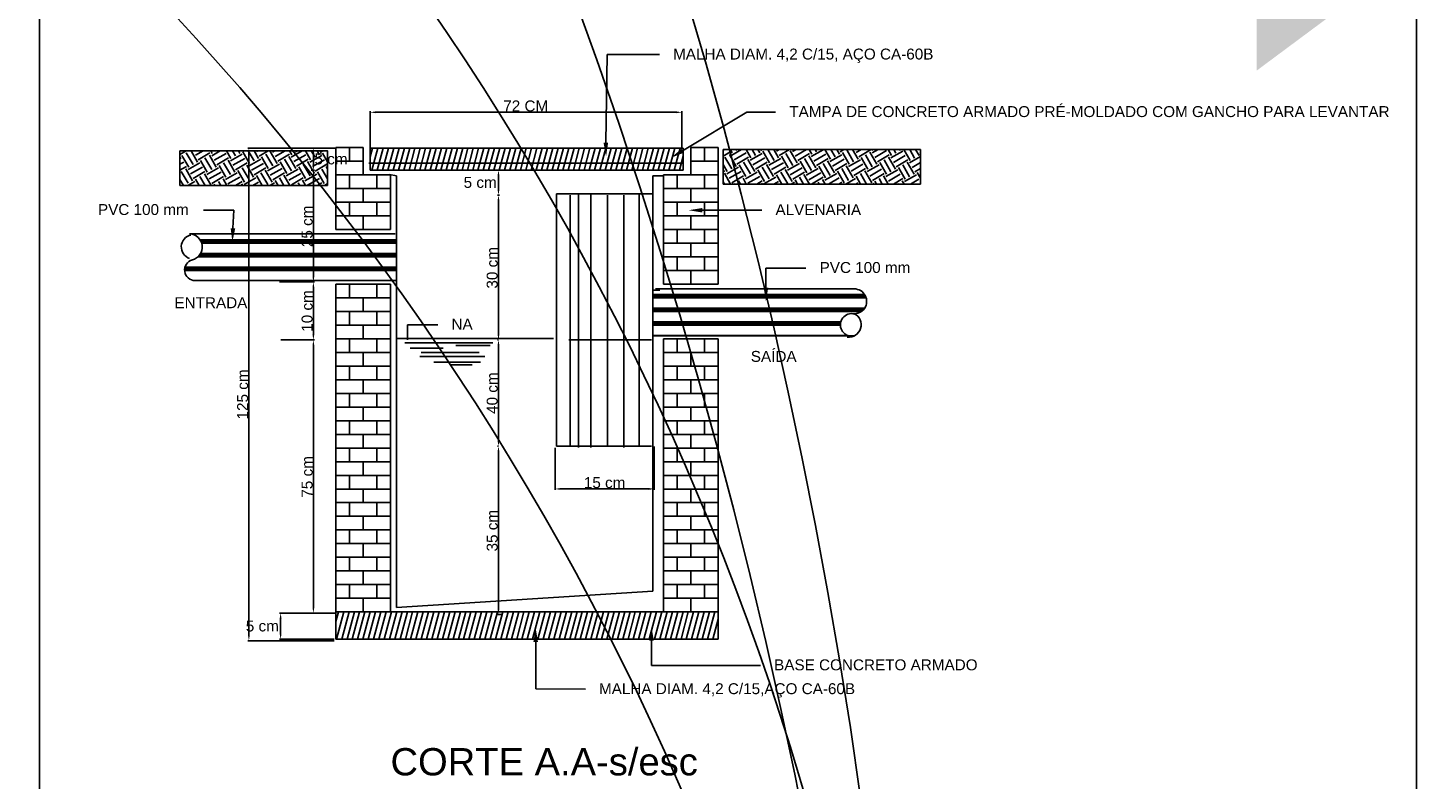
# Model space of a CAD drawing. Header units: millimetres. Extents: x -27714 to -5776, y 5810 to 9208.
# Tile 210 of 256: x -25507 to -25199, y 7250 to 7416. Entities that reach past the tile are written whole.
import ezdxf
from ezdxf.enums import TextEntityAlignment as Align

# ---------------------------------------------------------------- set-up
doc = ezdxf.new("R2010")
doc.units = ezdxf.units.MM
for name, color, linetype in [('P-CONTORNO', 4, 'Continuous'), ('P-COTAS', 2, 'Continuous'), ('P-HATCH', 8, 'Continuous'), ('P-TEXTOS', 7, 'Continuous'), ('P-TITULO', 5, 'Continuous'), ('TEXTO', 7, 'Continuous'), ('TEXTO @ 100', 7, 'Continuous'), ('TEXTO @ 200', 7, 'Continuous')]:
    doc.layers.add(name, color=color, linetype=linetype)
doc.styles.add('5', font='arial.ttf', dxfattribs={"height": 5})
doc.styles.add('Arial', font='arial.ttf')

# ---------------------------------------------------------------- blocks, each defined once
blk = doc.blocks.new('SIMBOLO NOMENCLATURA')
at = {"linetype": 'Continuous'}
blk.add_circle((-30, 0), 30, dxfattribs=at)
blk = doc.blocks.new('*U147')
at = {"layer": 'TEXTO @ 100', "linetype": 'Continuous', "xscale": 20, "yscale": 20, "zscale": 20}
blk.add_blockref('SIMBOLO NOMENCLATURA', (-25314.23, 7009.92), dxfattribs=at)
at = {"layer": 'TEXTO @ 200', "linetype": 'Continuous', "xscale": 40, "yscale": 40, "zscale": 40}
blk.add_blockref('SIMBOLO NOMENCLATURA', (-25314.23, 7009.92), dxfattribs=at)
blk = doc.blocks.new('*U151')
at = {"layer": 'TEXTO @ 100', "linetype": 'Continuous', "xscale": 20, "yscale": 20, "zscale": 20}
blk.add_blockref('SIMBOLO NOMENCLATURA', (-25312.56, 7079.25), dxfattribs=at)
at = {"layer": 'TEXTO @ 200', "linetype": 'Continuous', "xscale": 40, "yscale": 40, "zscale": 40}
blk.add_blockref('SIMBOLO NOMENCLATURA', (-25312.56, 7079.25), dxfattribs=at)
blk = doc.blocks.new('*U155')
at = {"layer": 'TEXTO @ 200', "linetype": 'Continuous', "xscale": 40, "yscale": 40, "zscale": 40}
blk.add_blockref('SIMBOLO NOMENCLATURA', (-23654.53, 7584.98), dxfattribs=at)
blk = doc.blocks.new('*U159')
at = {"layer": 'TEXTO @ 200', "linetype": 'Continuous', "xscale": 40, "yscale": 40, "zscale": 40}
blk.add_blockref('SIMBOLO NOMENCLATURA', (-23783.07, 7189.49), dxfattribs=at)
blk = doc.blocks.new('*U162')
at = {"layer": 'TEXTO @ 200', "style": '5'}
blk.add_text('1', height=1000, dxfattribs=at).set_placement((-24983.07, 7189.49), align=Align.MIDDLE_CENTER)

msp = doc.modelspace()

# ---------------------------------------------------------------- hatches: boundary and pattern name
at = {"linetype": 'Continuous'}
for points in [[(-25430.6477, 7397.3601), (-25430.6477, 7396.9593), (-25431.8477, 7397.1597)], [(-25364.5973, 7397.3601), (-25364.5973, 7396.9593), (-25363.3973, 7397.1597)], [(-25458.7181, 7388.0865), (-25458.3185, 7388.0865), (-25458.5177, 7389.2865)], [(-25444.5509, 7388.0865), (-25444.1513, 7388.0865), (-25444.3505, 7389.2865)], [(-25444.5509, 7385.6373), (-25444.1513, 7385.6373), (-25444.3505, 7384.4373)], [(-25444.5509, 7383.2373), (-25444.1513, 7383.2373), (-25444.3505, 7384.4373)], [(-25403.8901, 7383.2373), (-25403.4893, 7383.2373), (-25403.6897, 7384.4373)], [(-25403.8901, 7380.1809), (-25403.4893, 7380.1809), (-25403.6897, 7378.9809)], [(-25403.8901, 7377.7809), (-25403.4893, 7377.7809), (-25403.6897, 7378.9809)], [(-25444.5509, 7361.0865), (-25444.1513, 7361.0865), (-25444.3505, 7359.8865)], [(-25444.5509, 7358.6865), (-25444.1513, 7358.6865), (-25444.3505, 7359.8865)], [(-25444.5509, 7348.3557), (-25444.1513, 7348.3557), (-25444.3505, 7347.1557)], [(-25403.8901, 7348.3557), (-25403.4893, 7348.3557), (-25403.6897, 7347.1557)], [(-25444.5509, 7345.9557), (-25444.1513, 7345.9557), (-25444.3505, 7347.1557)], [(-25403.8901, 7345.9557), (-25403.4893, 7345.9557), (-25403.6897, 7347.1557)], [(-25403.8901, 7325.0181), (-25403.4893, 7325.0181), (-25403.6897, 7323.8181)], [(-25403.8901, 7322.6181), (-25403.4893, 7322.6181), (-25403.6897, 7323.8181)], [(-25390.0697, 7314.6213), (-25390.0697, 7314.2217), (-25391.2697, 7314.4221)], [(-25370.6597, 7314.6213), (-25370.6597, 7314.2217), (-25369.4597, 7314.4221)], [(-25451.7509, 7285.9425), (-25451.3513, 7285.9425), (-25451.5505, 7287.1425)], [(-25444.5509, 7288.3425), (-25444.1513, 7288.3425), (-25444.3505, 7287.1425)], [(-25403.8901, 7288.0401), (-25403.4893, 7288.0401), (-25403.6897, 7286.8401)], [(-25458.7181, 7282.2813), (-25458.3185, 7282.2813), (-25458.5177, 7281.0813)], [(-25451.7509, 7282.5837), (-25451.3513, 7282.5837), (-25451.5505, 7281.3837)]]:
    msp.add_hatch(color=256, dxfattribs=at).paths.add_polyline_path(points)
at = {"layer": 'P-TEXTOS', "linetype": 'Continuous'}
for points in [[(-25379.5961, 7390.4673), (-25380.5957, 7390.4541), (-25380.0557, 7387.4601)], [(-25362.9905, 7388.2737), (-25363.5053, 7389.1305), (-25365.8201, 7387.1577)], [(-25358.8877, 7375.1469), (-25358.8877, 7376.1465), (-25361.8877, 7375.6473)], [(-25461.5237, 7371.6513), (-25462.5221, 7371.6945), (-25462.1525, 7368.6753)], [(-25344.4241, 7358.6433), (-25345.4237, 7358.6433), (-25344.9233, 7355.6433)], [(-25396.0109, 7280.8089), (-25395.0113, 7280.8089), (-25395.5105, 7283.8089)], [(-25370.5661, 7281.1125), (-25369.5665, 7281.1125), (-25370.0657, 7284.1125)]]:
    msp.add_hatch(color=256, dxfattribs=at).paths.add_polyline_path(points)

# ---------------------------------------------------------------- linework, layer by layer
at = {"linetype": 'Continuous'}
for p, q in [((-25431.8477, 7389.3537), (-25431.8477, 7397.3757)), ((-25430.6477, 7397.1597), (-25364.5973, 7397.1597)), ((-25363.3973, 7389.0513), (-25363.3973, 7397.3757)), ((-25439.5097, 7389.2865), (-25458.7337, 7389.2865)), ((-25458.5177, 7282.2813), (-25458.5177, 7388.0865)), ((-25444.5089, 7389.2865), (-25444.1345, 7389.2865)), ((-25444.3505, 7385.6373), (-25444.3505, 7388.0865)), ((-25444.8113, 7384.4373), (-25444.1345, 7384.4373)), ((-25444.8113, 7384.4373), (-25444.1345, 7384.4373)), ((-25444.3505, 7361.0865), (-25444.3505, 7383.2373)), ((-25403.7653, 7384.4373), (-25403.9057, 7384.4373)), ((-25403.6897, 7380.1809), (-25403.6897, 7383.2373)), ((-25403.4617, 7378.9809), (-25403.9057, 7378.9809)), ((-25403.4617, 7378.9809), (-25403.9057, 7378.9809)), ((-25403.6897, 7348.3557), (-25403.6897, 7377.7809)), ((-25451.7785, 7359.8865), (-25444.1345, 7359.8865)), ((-25451.7785, 7359.8865), (-25444.1345, 7359.8865)), ((-25444.3505, 7348.3557), (-25444.3505, 7358.6865)), ((-25451.4761, 7347.1557), (-25444.1345, 7347.1557)), ((-25451.4761, 7347.1557), (-25444.1345, 7347.1557)), ((-25444.3505, 7288.3425), (-25444.3505, 7345.9557)), ((-25403.7653, 7347.1557), (-25403.9057, 7347.1557)), ((-25403.7653, 7347.1557), (-25403.9057, 7347.1557)), ((-25403.6897, 7325.0181), (-25403.6897, 7345.9557)), ((-25403.7653, 7323.8181), (-25403.9057, 7323.8181)), ((-25403.7653, 7323.8181), (-25403.9057, 7323.8181)), ((-25391.2697, 7323.4401), (-25391.2697, 7314.2061)), ((-25369.4597, 7323.7425), (-25369.4597, 7314.2061)), ((-25403.6897, 7288.0401), (-25403.6897, 7322.6181)), ((-25390.0697, 7314.4221), (-25370.6597, 7314.4221)), ((-25439.5097, 7287.1425), (-25451.7665, 7287.1425)), ((-25439.5097, 7287.1425), (-25444.5665, 7287.1425)), ((-25402.8557, 7286.8401), (-25403.9057, 7286.8401)), ((-25451.5505, 7282.5837), (-25451.5505, 7285.9425)), ((-25439.8121, 7281.0813), (-25458.7337, 7281.0813)), ((-25439.8121, 7281.3837), (-25451.7665, 7281.3837))]:
    msp.add_line(p, q, dxfattribs=at)
at = {"layer": 'P-CONTORNO'}
for p, q in [((-25473.6641, 7388.6805), (-25441.2521, 7388.6805)), ((-25473.6641, 7381.1025), (-25473.6641, 7388.6805)), ((-25441.2521, 7388.6805), (-25441.2521, 7381.1025)), ((-25439.4137, 7389.4065), (-25439.4137, 7371.4065)), ((-25433.4137, 7389.4065), (-25439.4137, 7389.4065)), ((-25433.4137, 7383.4065), (-25433.4137, 7389.4065)), ((-25431.8609, 7389.2865), (-25431.8609, 7384.4373)), ((-25363.0985, 7389.2865), (-25431.8609, 7389.2865)), ((-25363.0985, 7384.4373), (-25363.0985, 7389.2865)), ((-25355.4137, 7389.4065), (-25361.4137, 7389.4065)), ((-25361.4137, 7389.4065), (-25361.4137, 7383.4065)), ((-25355.4137, 7359.4065), (-25355.4137, 7389.4065)), ((-25354.3145, 7388.9829), (-25310.9969, 7388.9829)), ((-25354.3145, 7381.4061), (-25354.3145, 7388.9829)), ((-25310.9969, 7388.9829), (-25310.9969, 7381.4061)), ((-25432.1645, 7385.9529), (-25363.0985, 7385.9529)), ((-25427.4137, 7383.4065), (-25433.4137, 7383.4065)), ((-25431.8609, 7384.4373), (-25363.0985, 7384.4373)), ((-25427.4137, 7371.4065), (-25427.4137, 7383.4065)), ((-25426.1057, 7383.2241), (-25426.1057, 7288.3557)), ((-25369.7633, 7291.9929), (-25369.7633, 7383.2241)), ((-25369.7633, 7383.2241), (-25367.6429, 7383.2241)), ((-25361.4137, 7383.4065), (-25367.4137, 7383.4065)), ((-25367.4137, 7383.4065), (-25367.4137, 7359.4065)), ((-25441.2521, 7381.1025), (-25473.6641, 7381.1025)), ((-25369.7633, 7379.2845), (-25390.9673, 7379.2845)), ((-25390.9673, 7379.2845), (-25390.9673, 7323.8181)), ((-25387.9385, 7323.8181), (-25387.9385, 7378.9809)), ((-25386.1205, 7379.2845), (-25386.1205, 7323.5145)), ((-25383.3941, 7379.2845), (-25383.3941, 7323.5145)), ((-25379.7593, 7378.9809), (-25379.7593, 7323.8181)), ((-25376.1245, 7378.9809), (-25376.1245, 7323.5145)), ((-25372.7921, 7379.2845), (-25372.7921, 7323.8181)), ((-25310.9969, 7381.4061), (-25354.3145, 7381.4061)), ((-25471.5437, 7370.4945), (-25426.4081, 7370.4945)), ((-25439.4137, 7371.4065), (-25427.4137, 7371.4065)), ((-25426.1057, 7370.4945), (-25426.1057, 7360.1889)), ((-25426.1057, 7360.1889), (-25470.3317, 7360.1889)), ((-25439.4137, 7359.4065), (-25439.4137, 7287.4065)), ((-25427.4137, 7359.4065), (-25439.4137, 7359.4065)), ((-25427.4137, 7287.4065), (-25427.4137, 7359.4065)), ((-25369.7633, 7348.0653), (-25369.7633, 7358.0673)), ((-25369.7633, 7358.0673), (-25368.2489, 7358.0673)), ((-25369.1573, 7358.3709), (-25325.5373, 7358.3709)), ((-25367.4137, 7359.4065), (-25355.4137, 7359.4065)), ((-25325.5373, 7348.0653), (-25369.7633, 7348.0653)), ((-25426.1057, 7347.4593), (-25391.5733, 7347.4593)), ((-25424.2877, 7346.5497), (-25404.9017, 7346.5497)), ((-25423.0769, 7345.3377), (-25415.8061, 7345.3377)), ((-25413.0809, 7345.9437), (-25405.5077, 7345.9437)), ((-25388.2409, 7347.1557), (-25370.0657, 7347.1557)), ((-25355.4137, 7347.4065), (-25367.4137, 7347.4065)), ((-25367.4137, 7347.4065), (-25367.4137, 7287.4065)), ((-25355.4137, 7287.4065), (-25355.4137, 7347.4065)), ((-25420.9565, 7343.5185), (-25406.7185, 7343.5185)), ((-25420.6529, 7344.4281), (-25407.9305, 7344.4281)), ((-25417.9265, 7342.3065), (-25407.6281, 7342.3065)), ((-25414.2917, 7341.7005), (-25409.4449, 7341.7005)), ((-25390.9673, 7323.8181), (-25370.0657, 7323.8181)), ((-25370.0657, 7323.8181), (-25387.9385, 7323.8181)), ((-25426.1057, 7288.3557), (-25369.7633, 7291.9929)), ((-25439.4137, 7287.4065), (-25427.4137, 7287.4065)), ((-25355.4137, 7287.4065), (-25439.4137, 7287.4065)), ((-25439.4137, 7287.4065), (-25439.4137, 7281.4065)), ((-25367.4137, 7287.4065), (-25355.4137, 7287.4065)), ((-25355.4137, 7281.4065), (-25355.4137, 7287.4065)), ((-25439.4137, 7281.4065), (-25355.4137, 7281.4065))]:
    msp.add_line(p, q, dxfattribs=at)
msp.add_lwpolyline([(-25310.4077, 7532.8233), (-25201.9793, 7532.8233), (-25201.9793, 7171.3965), (-25504.5485, 7171.3965), (-25504.5485, 7532.8233), (-25398.7649, 7532.8233)], dxfattribs=at)
for centre, radius, start, end in [((-25470.6941, 7367.5737), 2.6738, 101.792, 251.479), ((-25471.7057, 7367.5665), 2.9328, 285.18, 86.8306), ((-25470.3317, 7362.5025), 2.3136, 105.18, 270), ((-25325.5373, 7355.6349), 2.7363, 263.644, 90), ((-25326.1133, 7350.4641), 2.4664, 83.6441, 283.504), ((-25326.7493, 7350.4725), 2.7269, 263.633, 63.6058)]:
    msp.add_arc(centre, radius, start, end, dxfattribs=at)
at = {"layer": 'P-HATCH', "color": 8}
for p, q in [((-25473.6641, 7387.8981), (-25472.3093, 7388.6805)), ((-25470.7769, 7385.6673), (-25472.2769, 7388.2653)), ((-25469.8025, 7386.2301), (-25471.2173, 7388.6805)), ((-25470.2285, 7387.7169), (-25468.5593, 7388.6805)), ((-25469.6657, 7386.7425), (-25467.0677, 7388.2425)), ((-25466.5553, 7388.1057), (-25466.8865, 7388.6805)), ((-25466.6921, 7387.5933), (-25464.8093, 7388.6805)), ((-25466.1305, 7386.6189), (-25463.5313, 7388.1189)), ((-25465.5809, 7388.6673), (-25465.5881, 7388.6805)), ((-25462.4573, 7387.0077), (-25463.4233, 7388.6805)), ((-25462.5941, 7386.4953), (-25459.9961, 7387.9953)), ((-25461.4829, 7387.5693), (-25462.1237, 7388.6805)), ((-25460.5085, 7388.1321), (-25460.8253, 7388.6805)), ((-25460.3717, 7388.6445), (-25460.3093, 7388.6805)), ((-25458.3593, 7385.9085), (-25459.8593, 7388.5077)), ((-25457.3849, 7386.4713), (-25458.6593, 7388.6805)), ((-25456.4105, 7387.0341), (-25457.3609, 7388.6805)), ((-25456.8353, 7388.5209), (-25456.5593, 7388.6805)), ((-25456.2737, 7387.5465), (-25454.3093, 7388.6805)), ((-25453.2869, 7385.3733), (-25454.7869, 7387.9713)), ((-25452.3125, 7385.9361), (-25453.8125, 7388.5341)), ((-25453.3001, 7388.3973), (-25452.8093, 7388.6805)), ((-25452.7373, 7387.4229), (-25450.5593, 7388.6805)), ((-25452.1745, 7386.4485), (-25449.5765, 7387.9485)), ((-25449.0653, 7387.8105), (-25449.5669, 7388.6805)), ((-25449.2021, 7387.2993), (-25446.8093, 7388.6805)), ((-25448.6393, 7386.3249), (-25446.0413, 7387.8249)), ((-25448.0909, 7388.3733), (-25448.2673, 7388.6805)), ((-25444.9661, 7386.7125), (-25446.1025, 7388.6805)), ((-25443.9929, 7387.2753), (-25444.8029, 7388.6805)), ((-25443.0185, 7387.8381), (-25443.5045, 7388.6805)), ((-25442.8805, 7388.3505), (-25442.3093, 7388.6805)), ((-25441.2521, 7386.2781), (-25442.3681, 7388.2125)), ((-25441.2521, 7388.5281), (-25441.3397, 7388.6805)), ((-25436.4137, 7386.4065), (-25436.4137, 7389.4065)), ((-25431.8609, 7387.3737), (-25431.3485, 7389.2865)), ((-25431.4829, 7384.4373), (-25430.1833, 7389.2865)), ((-25430.3189, 7384.4373), (-25429.0193, 7389.2865)), ((-25429.1537, 7384.4373), (-25427.8541, 7389.2865)), ((-25427.9897, 7384.4373), (-25426.6901, 7389.2865)), ((-25426.8245, 7384.4373), (-25425.5249, 7389.2865)), ((-25425.6593, 7384.4373), (-25424.3609, 7389.2865)), ((-25424.4953, 7384.4373), (-25423.1957, 7389.2865)), ((-25423.3301, 7384.4373), (-25422.0305, 7389.2865)), ((-25422.1661, 7384.4373), (-25420.8665, 7389.2865)), ((-25421.0009, 7384.4373), (-25419.7013, 7389.2865)), ((-25419.8369, 7384.4373), (-25418.5373, 7389.2865)), ((-25418.6717, 7384.4373), (-25417.3721, 7389.2865)), ((-25417.5065, 7384.4373), (-25416.2081, 7389.2865)), ((-25416.3425, 7384.4373), (-25415.0429, 7389.2865)), ((-25415.1773, 7384.4373), (-25413.8777, 7389.2865)), ((-25414.0133, 7384.4373), (-25412.7137, 7389.2865)), ((-25412.8481, 7384.4373), (-25411.5485, 7389.2865)), ((-25411.6841, 7384.4373), (-25410.3845, 7389.2865)), ((-25410.5189, 7384.4373), (-25409.2193, 7389.2865)), ((-25409.3537, 7384.4373), (-25408.0553, 7389.2865)), ((-25408.1897, 7384.4373), (-25406.8901, 7389.2865)), ((-25407.0245, 7384.4373), (-25405.7249, 7389.2865)), ((-25405.8605, 7384.4373), (-25404.5609, 7389.2865)), ((-25404.6953, 7384.4373), (-25403.3957, 7389.2865)), ((-25403.5313, 7384.4373), (-25402.2317, 7389.2865)), ((-25402.3661, 7384.4373), (-25401.0665, 7389.2865)), ((-25401.2009, 7384.4373), (-25399.9025, 7389.2865)), ((-25400.0369, 7384.4373), (-25398.7373, 7389.2865)), ((-25398.8717, 7384.4373), (-25397.5721, 7389.2865)), ((-25397.7077, 7384.4373), (-25396.4081, 7389.2865)), ((-25396.5425, 7384.4373), (-25395.2429, 7389.2865)), ((-25395.3785, 7384.4373), (-25394.0789, 7389.2865)), ((-25394.2133, 7384.4373), (-25392.9137, 7389.2865)), ((-25393.0481, 7384.4373), (-25391.7497, 7389.2865)), ((-25391.8841, 7384.4373), (-25390.5845, 7389.2865)), ((-25390.7189, 7384.4373), (-25389.4193, 7389.2865)), ((-25389.5549, 7384.4373), (-25388.2553, 7389.2865)), ((-25388.3897, 7384.4373), (-25387.0901, 7389.2865)), ((-25387.2257, 7384.4373), (-25385.9261, 7389.2865)), ((-25386.0605, 7384.4373), (-25384.7609, 7389.2865)), ((-25384.8953, 7384.4373), (-25383.5969, 7389.2865)), ((-25383.7313, 7384.4373), (-25382.4317, 7389.2865)), ((-25382.5661, 7384.4373), (-25381.2665, 7389.2865)), ((-25381.4021, 7384.4373), (-25380.1025, 7389.2865)), ((-25380.2369, 7384.4373), (-25378.9373, 7389.2865)), ((-25379.0729, 7384.4373), (-25377.7733, 7389.2865)), ((-25377.9077, 7384.4373), (-25376.6081, 7389.2865)), ((-25376.7425, 7384.4373), (-25375.4441, 7389.2865)), ((-25375.5785, 7384.4373), (-25374.2789, 7389.2865)), ((-25374.4133, 7384.4373), (-25373.1137, 7389.2865)), ((-25373.2493, 7384.4373), (-25371.9497, 7389.2865)), ((-25372.0841, 7384.4373), (-25370.7845, 7389.2865)), ((-25370.9201, 7384.4373), (-25369.6205, 7389.2865)), ((-25369.7549, 7384.4373), (-25368.4553, 7389.2865)), ((-25368.5897, 7384.4373), (-25367.2913, 7389.2865)), ((-25367.4257, 7384.4373), (-25366.1261, 7389.2865)), ((-25366.2605, 7384.4373), (-25364.9609, 7389.2865)), ((-25365.0965, 7384.4373), (-25363.7969, 7389.2865)), ((-25358.4137, 7386.4065), (-25358.4137, 7389.4065)), ((-25354.3145, 7388.8221), (-25354.0349, 7388.9829)), ((-25354.3145, 7387.5225), (-25352.8313, 7388.3793)), ((-25351.4681, 7385.2689), (-25352.9681, 7387.8669)), ((-25352.3189, 7388.2413), (-25352.7473, 7388.9829)), ((-25352.4557, 7387.7301), (-25350.2849, 7388.9829)), ((-25351.8929, 7386.7557), (-25349.2949, 7388.2557)), ((-25351.3445, 7388.8041), (-25351.4477, 7388.9829)), ((-25348.2209, 7387.1433), (-25349.2829, 7388.9829)), ((-25348.3577, 7386.6309), (-25345.7597, 7388.1309)), ((-25347.2465, 7387.7061), (-25347.9833, 7388.9829)), ((-25346.2721, 7388.2689), (-25346.6849, 7388.9829)), ((-25346.1353, 7388.7813), (-25345.7849, 7388.9829)), ((-25344.1229, 7386.0453), (-25345.6229, 7388.6433)), ((-25343.1485, 7386.6081), (-25344.5189, 7388.9829)), ((-25342.1741, 7387.1709), (-25343.2205, 7388.9829)), ((-25342.5989, 7388.6577), (-25342.0349, 7388.9829)), ((-25342.0361, 7387.6833), (-25339.7849, 7388.9829)), ((-25339.0505, 7385.5101), (-25340.5505, 7388.1081)), ((-25338.0761, 7386.0729), (-25339.5761, 7388.6709)), ((-25339.0637, 7388.5329), (-25338.2849, 7388.9829)), ((-25338.5009, 7387.5597), (-25336.0349, 7388.9829)), ((-25337.9381, 7386.5853), (-25335.3401, 7388.0853)), ((-25334.8277, 7387.9473), (-25335.4265, 7388.9829)), ((-25334.9657, 7387.4349), (-25332.3677, 7388.9349)), ((-25334.4029, 7386.4605), (-25331.8049, 7387.9605)), ((-25333.8545, 7388.5101), (-25334.1269, 7388.9829)), ((-25330.7297, 7386.8493), (-25331.9621, 7388.9829)), ((-25330.8677, 7386.3369), (-25328.2697, 7387.8369)), ((-25329.7553, 7387.4121), (-25330.6625, 7388.9829)), ((-25328.7821, 7387.9749), (-25329.3641, 7388.9829)), ((-25328.6441, 7388.4873), (-25327.7849, 7388.9829)), ((-25326.6317, 7385.7513), (-25328.1317, 7388.3493)), ((-25325.6573, 7386.3141), (-25327.1573, 7388.9121)), ((-25324.6841, 7386.8769), (-25325.8997, 7388.9829)), ((-25325.1089, 7388.3625), (-25324.0349, 7388.9829)), ((-25324.5461, 7387.3881), (-25321.9481, 7388.8881)), ((-25321.5593, 7385.2161), (-25323.0593, 7387.8141)), ((-25320.5849, 7385.7789), (-25322.0849, 7388.3769)), ((-25321.5737, 7388.2389), (-25320.2849, 7388.9829)), ((-25321.4357, 7388.7513), (-25321.5701, 7388.9829)), ((-25321.0109, 7387.2645), (-25318.4129, 7388.7645)), ((-25317.3377, 7387.6533), (-25318.1057, 7388.9829)), ((-25317.4757, 7387.1409), (-25314.8765, 7388.6409)), ((-25316.3633, 7388.2161), (-25316.8061, 7388.9829)), ((-25315.3889, 7388.7789), (-25315.5077, 7388.9829)), ((-25313.2397, 7386.5553), (-25314.6413, 7388.9829)), ((-25312.2653, 7387.1181), (-25313.3429, 7388.9829)), ((-25311.2909, 7387.6797), (-25312.0433, 7388.9829)), ((-25311.1541, 7388.1921), (-25310.9969, 7388.2833)), ((-25473.6641, 7387.0317), (-25473.3881, 7387.1913)), ((-25473.6641, 7385.7333), (-25472.8265, 7386.2169)), ((-25473.6641, 7384.4337), (-25472.2637, 7385.2425)), ((-25471.7513, 7385.1057), (-25473.2513, 7387.7037)), ((-25471.8881, 7384.5933), (-25469.2901, 7386.0933)), ((-25471.3265, 7383.6189), (-25468.7285, 7385.1189)), ((-25467.6533, 7384.0077), (-25469.1533, 7386.6057)), ((-25466.6789, 7384.5693), (-25468.1789, 7387.1673)), ((-25467.7901, 7383.4953), (-25465.1921, 7384.9953)), ((-25465.7045, 7385.1321), (-25467.2045, 7387.7301)), ((-25465.5677, 7385.6445), (-25462.9697, 7387.1445)), ((-25463.5553, 7382.9085), (-25465.0553, 7385.5077)), ((-25462.5809, 7383.4713), (-25464.0809, 7386.0693)), ((-25461.6065, 7384.0341), (-25463.1065, 7386.6321)), ((-25462.0313, 7385.5209), (-25459.4333, 7387.0209)), ((-25461.4697, 7384.5465), (-25458.8717, 7386.0465)), ((-25458.4829, 7382.3733), (-25459.9829, 7384.9713)), ((-25457.5085, 7382.9361), (-25459.0085, 7385.5341)), ((-25458.4961, 7385.3973), (-25455.8981, 7386.8973)), ((-25457.9333, 7384.4229), (-25455.3353, 7385.9229)), ((-25457.3717, 7383.4485), (-25454.7737, 7384.9485)), ((-25454.2613, 7384.8105), (-25455.7613, 7387.4085)), ((-25454.3981, 7384.2993), (-25451.8001, 7385.7993)), ((-25453.8353, 7383.3249), (-25451.2373, 7384.8249)), ((-25450.1633, 7383.7125), (-25451.6633, 7386.3105)), ((-25449.1889, 7384.2753), (-25450.6889, 7386.8733)), ((-25448.2145, 7384.8381), (-25449.7145, 7387.4361)), ((-25448.0765, 7385.3505), (-25445.4785, 7386.8505)), ((-25446.0653, 7382.6145), (-25447.5653, 7385.2125)), ((-25445.0909, 7383.1773), (-25446.5909, 7385.7753)), ((-25444.1165, 7383.7401), (-25445.6165, 7386.3381)), ((-25445.1041, 7386.2001), (-25442.5061, 7387.7001)), ((-25444.5413, 7385.2269), (-25441.9433, 7386.7269)), ((-25443.9785, 7384.2525), (-25441.3805, 7385.7525)), ((-25441.2521, 7384.7781), (-25441.5185, 7385.2401)), ((-25439.4137, 7386.4065), (-25433.4137, 7386.4065)), ((-25439.4137, 7383.4065), (-25439.4137, 7386.4065)), ((-25363.9313, 7384.4373), (-25363.0985, 7387.5441)), ((-25361.4137, 7386.4065), (-25355.4137, 7386.4065)), ((-25361.4137, 7383.4065), (-25361.4137, 7386.4065)), ((-25353.4169, 7384.1433), (-25354.3145, 7385.6985)), ((-25352.4425, 7384.7061), (-25353.9425, 7387.3041)), ((-25353.5537, 7383.6309), (-25350.9557, 7385.1309)), ((-25351.3313, 7385.7813), (-25348.7333, 7387.2813)), ((-25349.3189, 7383.0453), (-25350.8189, 7385.6433)), ((-25348.3445, 7383.6081), (-25349.8445, 7386.2061)), ((-25347.3701, 7384.1709), (-25348.8701, 7386.7689)), ((-25347.7949, 7385.6577), (-25345.1969, 7387.1577)), ((-25347.2333, 7384.6833), (-25344.6353, 7386.1833)), ((-25344.2465, 7382.5101), (-25345.7465, 7385.1081)), ((-25343.2721, 7383.0729), (-25344.7721, 7385.6709)), ((-25344.2597, 7385.5329), (-25341.6617, 7387.0329)), ((-25343.6969, 7384.5597), (-25341.0989, 7386.0597)), ((-25343.1353, 7383.5853), (-25340.5361, 7385.0853)), ((-25340.0249, 7384.9473), (-25341.5249, 7387.5453)), ((-25340.1617, 7384.4349), (-25337.5637, 7385.9349)), ((-25339.5989, 7383.4605), (-25337.0009, 7384.9605)), ((-25335.9269, 7383.8493), (-25337.4269, 7386.4473)), ((-25334.9525, 7384.4121), (-25336.4525, 7387.0101)), ((-25336.0637, 7383.3369), (-25333.4657, 7384.8369)), ((-25333.9781, 7384.9749), (-25335.4781, 7387.5729)), ((-25333.8401, 7385.4873), (-25331.2421, 7386.9873)), ((-25331.8277, 7382.7513), (-25333.3277, 7385.3493)), ((-25330.8545, 7383.3141), (-25332.3545, 7385.9121)), ((-25329.8801, 7383.8769), (-25331.3801, 7386.4749)), ((-25330.3049, 7385.3625), (-25327.7069, 7386.8625)), ((-25329.7421, 7384.3881), (-25327.1441, 7385.8881)), ((-25326.7553, 7382.2161), (-25328.2553, 7384.8141)), ((-25325.7821, 7382.7789), (-25327.2821, 7385.3769)), ((-25326.7697, 7385.2389), (-25324.1717, 7386.7389)), ((-25326.2069, 7384.2645), (-25323.6089, 7385.7645)), ((-25325.6441, 7383.2901), (-25323.0461, 7384.7901)), ((-25322.5337, 7384.6533), (-25324.0337, 7387.2513)), ((-25322.6717, 7384.1409), (-25320.0737, 7385.6409)), ((-25320.4481, 7386.2901), (-25317.8501, 7387.7901)), ((-25318.4357, 7383.5553), (-25319.9357, 7386.1533)), ((-25317.4613, 7384.1181), (-25318.9613, 7386.7161)), ((-25316.4869, 7384.6797), (-25317.9869, 7387.2789)), ((-25316.9129, 7386.1665), (-25314.3149, 7387.6665)), ((-25316.3501, 7385.1921), (-25313.7521, 7386.6921)), ((-25314.3377, 7382.4573), (-25315.8377, 7385.0553)), ((-25313.3633, 7383.0201), (-25314.8633, 7385.6181)), ((-25312.3889, 7383.5817), (-25313.8889, 7386.1797)), ((-25313.3765, 7386.0429), (-25310.9969, 7387.4169)), ((-25312.8149, 7385.0685), (-25310.9969, 7386.1185)), ((-25312.2521, 7384.0941), (-25310.9969, 7384.8189)), ((-25472.9045, 7381.1025), (-25473.6641, 7382.4177)), ((-25471.8749, 7381.5693), (-25473.3749, 7384.1673)), ((-25470.9005, 7382.1321), (-25472.4005, 7384.7301)), ((-25471.9337, 7381.1025), (-25470.3881, 7381.9953)), ((-25470.7637, 7382.6445), (-25468.1657, 7384.1445)), ((-25469.4401, 7381.1025), (-25470.2513, 7382.5077)), ((-25468.1417, 7381.1025), (-25469.2769, 7383.0693)), ((-25466.8421, 7381.1025), (-25468.3025, 7383.6321)), ((-25467.2285, 7382.5209), (-25464.6305, 7384.0209)), ((-25466.6657, 7381.5465), (-25464.0677, 7383.0465)), ((-25464.6773, 7381.1025), (-25465.1789, 7381.9713)), ((-25463.3777, 7381.1025), (-25464.2045, 7382.5341)), ((-25463.6921, 7382.3973), (-25461.0941, 7383.8973)), ((-25463.1305, 7381.4229), (-25460.5313, 7382.9229)), ((-25461.4337, 7381.1025), (-25459.9697, 7381.9485)), ((-25459.4573, 7381.8105), (-25460.9573, 7384.4085)), ((-25459.5941, 7381.2993), (-25456.9961, 7382.7993)), ((-25457.6837, 7381.1025), (-25456.4333, 7381.8249)), ((-25455.5837, 7381.1025), (-25456.8593, 7383.3105)), ((-25454.3849, 7381.2753), (-25455.8849, 7383.8733)), ((-25453.4105, 7381.8381), (-25454.9105, 7384.4361)), ((-25453.9337, 7381.1025), (-25452.8981, 7381.7001)), ((-25453.2737, 7382.3505), (-25450.6745, 7383.8505)), ((-25452.1205, 7381.1025), (-25452.7613, 7382.2125)), ((-25450.8209, 7381.1025), (-25451.7869, 7382.7753)), ((-25449.5213, 7381.1025), (-25450.8125, 7383.3381)), ((-25450.3001, 7383.2001), (-25447.7021, 7384.7001)), ((-25449.7373, 7382.2269), (-25447.1393, 7383.7269)), ((-25449.1745, 7381.2525), (-25446.5765, 7382.7525)), ((-25447.3565, 7381.1025), (-25447.6889, 7381.6773)), ((-25446.0581, 7381.1025), (-25446.7145, 7382.2401)), ((-25446.2021, 7382.1021), (-25443.6041, 7383.6021)), ((-25445.6393, 7381.1289), (-25443.0413, 7382.6289)), ((-25441.9661, 7381.5165), (-25443.4661, 7384.1145)), ((-25441.2521, 7382.5281), (-25442.4929, 7384.6773)), ((-25439.4137, 7383.4065), (-25433.4137, 7383.4065)), ((-25436.4137, 7380.4065), (-25436.4137, 7383.4065)), ((-25430.4137, 7380.4065), (-25430.4137, 7383.4065)), ((-25427.6201, 7383.5277), (-25426.1057, 7383.2241)), ((-25364.4137, 7380.4065), (-25364.4137, 7383.4065)), ((-25361.4137, 7383.4065), (-25355.4137, 7383.4065)), ((-25358.4137, 7380.4065), (-25358.4137, 7383.4065)), ((-25354.3145, 7384.0581), (-25353.9293, 7384.2813)), ((-25354.0013, 7381.4061), (-25354.3145, 7381.9485)), ((-25352.7017, 7381.4061), (-25354.0661, 7383.7689)), ((-25352.9909, 7382.6577), (-25350.3929, 7384.1577)), ((-25352.4293, 7381.6833), (-25349.8313, 7383.1833)), ((-25350.5369, 7381.4061), (-25350.9425, 7382.1081)), ((-25349.2385, 7381.4061), (-25349.9681, 7382.6709)), ((-25349.4557, 7382.5329), (-25346.8577, 7384.0329)), ((-25348.8929, 7381.5597), (-25346.2949, 7383.0597)), ((-25346.9093, 7381.4061), (-25345.7333, 7382.0853)), ((-25345.2209, 7381.9473), (-25346.7209, 7384.5453)), ((-25345.3577, 7381.4349), (-25342.7597, 7382.9349)), ((-25343.1593, 7381.4061), (-25342.1969, 7381.9605)), ((-25341.4433, 7381.4061), (-25342.6229, 7383.4473)), ((-25340.1485, 7381.4121), (-25341.6485, 7384.0101)), ((-25339.1741, 7381.9749), (-25340.6741, 7384.5729)), ((-25339.4093, 7381.4061), (-25338.6617, 7381.8369)), ((-25339.0361, 7382.4873), (-25336.4381, 7383.9873)), ((-25337.9801, 7381.4061), (-25338.5249, 7382.3493)), ((-25336.6805, 7381.4061), (-25337.5505, 7382.9121)), ((-25335.3821, 7381.4061), (-25336.5761, 7383.4749)), ((-25335.5009, 7382.3625), (-25332.9029, 7383.8625)), ((-25334.9093, 7381.4061), (-25332.3401, 7382.8881)), ((-25333.2161, 7381.4061), (-25333.4525, 7381.8141)), ((-25331.9177, 7381.4061), (-25332.4781, 7382.3769)), ((-25331.9657, 7382.2389), (-25329.3677, 7383.7389)), ((-25331.1593, 7381.4061), (-25328.8049, 7382.7645)), ((-25327.7297, 7381.6533), (-25329.2297, 7384.2513)), ((-25328.9093, 7381.4061), (-25328.2421, 7381.7901)), ((-25327.4093, 7381.4061), (-25325.2697, 7382.6409)), ((-25325.1593, 7381.4061), (-25324.7069, 7381.6665)), ((-25324.1237, 7381.4061), (-25325.1317, 7383.1533)), ((-25322.8241, 7381.4061), (-25324.1573, 7383.7161)), ((-25321.6841, 7381.6797), (-25323.1841, 7384.2789)), ((-25322.1089, 7383.1665), (-25319.5109, 7384.6665)), ((-25321.5461, 7382.1921), (-25318.9481, 7383.6921)), ((-25320.6593, 7381.4061), (-25321.0337, 7382.0553)), ((-25319.3597, 7381.4061), (-25320.0593, 7382.6181)), ((-25318.0613, 7381.4061), (-25319.0849, 7383.1797)), ((-25318.5737, 7383.0429), (-25315.9757, 7384.5429)), ((-25318.0109, 7382.0685), (-25315.4129, 7383.5685)), ((-25316.9093, 7381.4061), (-25314.8501, 7382.5941)), ((-25314.5969, 7381.4061), (-25314.9869, 7382.0817)), ((-25314.4757, 7381.9449), (-25311.8765, 7383.4449)), ((-25313.1593, 7381.4061), (-25311.3149, 7382.4705)), ((-25310.9969, 7382.6709), (-25311.7397, 7383.9573)), ((-25473.4337, 7381.1025), (-25473.3617, 7381.1445)), ((-25465.9769, 7381.1025), (-25466.1533, 7381.4085)), ((-25459.9145, 7381.1025), (-25460.1065, 7381.4361)), ((-25448.6561, 7381.1025), (-25448.6633, 7381.1145)), ((-25443.4337, 7381.1025), (-25442.4785, 7381.6545)), ((-25442.5937, 7381.1025), (-25442.6165, 7381.1421)), ((-25441.9337, 7381.1025), (-25441.2521, 7381.4961)), ((-25439.4137, 7380.4065), (-25427.4137, 7380.4065)), ((-25439.4137, 7377.4065), (-25439.4137, 7380.4065)), ((-25433.4137, 7377.4065), (-25433.4137, 7380.4065)), ((-25367.4137, 7380.4065), (-25355.4137, 7380.4065)), ((-25367.4137, 7377.4065), (-25367.4137, 7380.4065)), ((-25361.4137, 7377.4065), (-25361.4137, 7380.4065)), ((-25351.8365, 7381.4061), (-25351.9169, 7381.5453)), ((-25345.7741, 7381.4061), (-25345.8701, 7381.5729)), ((-25321.4093, 7381.4061), (-25321.1717, 7381.5429)), ((-25315.8965, 7381.4061), (-25315.9613, 7381.5201)), ((-25439.4137, 7377.4065), (-25427.4137, 7377.4065)), ((-25436.4137, 7374.4065), (-25436.4137, 7377.4065)), ((-25430.4137, 7374.4065), (-25430.4137, 7377.4065)), ((-25367.4137, 7377.4065), (-25355.4137, 7377.4065)), ((-25364.4137, 7374.4065), (-25364.4137, 7377.4065)), ((-25358.4137, 7374.4065), (-25358.4137, 7377.4065)), ((-25439.4137, 7374.4065), (-25427.4137, 7374.4065)), ((-25439.4137, 7371.4065), (-25439.4137, 7374.4065)), ((-25433.4137, 7371.4065), (-25433.4137, 7374.4065)), ((-25367.4137, 7374.4065), (-25355.4137, 7374.4065)), ((-25367.4137, 7371.4065), (-25367.4137, 7374.4065)), ((-25361.4137, 7371.4065), (-25361.4137, 7374.4065)), ((-25439.4137, 7371.4065), (-25427.4137, 7371.4065)), ((-25367.4137, 7371.4065), (-25355.4137, 7371.4065)), ((-25364.4137, 7368.4065), (-25364.4137, 7371.4065)), ((-25358.4137, 7368.4065), (-25358.4137, 7371.4065)), ((-25469.2409, 7369.1565), (-25426.1057, 7369.1565)), ((-25469.0357, 7368.7809), (-25426.1057, 7368.7809)), ((-25468.8953, 7368.4065), (-25426.1057, 7368.4065)), ((-25367.4137, 7368.4065), (-25355.4137, 7368.4065)), ((-25367.4137, 7365.4065), (-25367.4137, 7368.4065)), ((-25361.4137, 7365.4065), (-25361.4137, 7368.4065)), ((-25469.7221, 7365.4065), (-25426.1057, 7365.4065)), ((-25469.3789, 7365.7809), (-25426.1057, 7365.7809)), ((-25469.1341, 7366.1565), (-25426.1057, 7366.1565)), ((-25367.4137, 7365.4065), (-25355.4137, 7365.4065)), ((-25364.4137, 7362.4065), (-25364.4137, 7365.4065)), ((-25358.4137, 7362.4065), (-25358.4137, 7365.4065)), ((-25472.6429, 7362.4065), (-25426.1057, 7362.4065)), ((-25472.6285, 7362.7809), (-25426.1057, 7362.7809)), ((-25472.5517, 7363.1565), (-25426.1057, 7363.1565)), ((-25367.4137, 7362.4065), (-25355.4137, 7362.4065)), ((-25367.4137, 7359.4065), (-25367.4137, 7362.4065)), ((-25361.4137, 7359.4065), (-25361.4137, 7362.4065)), ((-25436.4137, 7356.4065), (-25436.4137, 7359.4065)), ((-25430.4137, 7356.4065), (-25430.4137, 7359.4065)), ((-25369.7633, 7357.1565), (-25323.2633, 7357.1565)), ((-25367.4137, 7359.4065), (-25355.4137, 7359.4065)), ((-25439.4137, 7356.4065), (-25427.4137, 7356.4065)), ((-25439.4137, 7353.4065), (-25439.4137, 7356.4065)), ((-25433.4137, 7353.4065), (-25433.4137, 7356.4065)), ((-25369.7633, 7356.7809), (-25323.0533, 7356.7809)), ((-25369.7633, 7356.4065), (-25322.9117, 7356.4065)), ((-25369.7633, 7354.1565), (-25323.2345, 7354.1565)), ((-25439.4137, 7353.4065), (-25427.4137, 7353.4065)), ((-25436.4137, 7350.4065), (-25436.4137, 7353.4065)), ((-25430.4137, 7350.4065), (-25430.4137, 7353.4065)), ((-25369.7633, 7353.7809), (-25323.5237, 7353.7809)), ((-25369.7633, 7353.4065), (-25323.9485, 7353.4065)), ((-25369.7633, 7351.1565), (-25328.4809, 7351.1565)), ((-25439.4137, 7350.4065), (-25427.4137, 7350.4065)), ((-25439.4137, 7347.4065), (-25439.4137, 7350.4065)), ((-25433.4137, 7347.4065), (-25433.4137, 7350.4065)), ((-25369.7633, 7350.7809), (-25328.5589, 7350.7809)), ((-25369.7633, 7350.4065), (-25328.5793, 7350.4065)), ((-25369.7633, 7348.1565), (-25326.9845, 7348.1565)), ((-25439.4137, 7347.4065), (-25427.4137, 7347.4065)), ((-25436.4137, 7344.4065), (-25436.4137, 7347.4065)), ((-25430.4137, 7344.4065), (-25430.4137, 7347.4065)), ((-25364.4137, 7344.4065), (-25364.4137, 7347.4065)), ((-25358.4137, 7344.4065), (-25358.4137, 7347.4065)), ((-25439.4137, 7344.4065), (-25427.4137, 7344.4065)), ((-25439.4137, 7341.4065), (-25439.4137, 7344.4065)), ((-25433.4137, 7341.4065), (-25433.4137, 7344.4065)), ((-25367.4137, 7344.4065), (-25355.4137, 7344.4065)), ((-25367.4137, 7341.4065), (-25367.4137, 7344.4065)), ((-25361.4137, 7341.4065), (-25361.4137, 7344.4065)), ((-25439.4137, 7341.4065), (-25427.4137, 7341.4065)), ((-25436.4137, 7338.4065), (-25436.4137, 7341.4065)), ((-25430.4137, 7338.4065), (-25430.4137, 7341.4065)), ((-25367.4137, 7341.4065), (-25355.4137, 7341.4065)), ((-25364.4137, 7338.4065), (-25364.4137, 7341.4065)), ((-25358.4137, 7338.4065), (-25358.4137, 7341.4065)), ((-25439.4137, 7338.4065), (-25427.4137, 7338.4065)), ((-25439.4137, 7335.4065), (-25439.4137, 7338.4065)), ((-25433.4137, 7335.4065), (-25433.4137, 7338.4065)), ((-25367.4137, 7338.4065), (-25355.4137, 7338.4065)), ((-25367.4137, 7335.4065), (-25367.4137, 7338.4065)), ((-25361.4137, 7335.4065), (-25361.4137, 7338.4065)), ((-25439.4137, 7335.4065), (-25427.4137, 7335.4065)), ((-25436.4137, 7332.4065), (-25436.4137, 7335.4065)), ((-25430.4137, 7332.4065), (-25430.4137, 7335.4065)), ((-25367.4137, 7335.4065), (-25355.4137, 7335.4065)), ((-25364.4137, 7332.4065), (-25364.4137, 7335.4065)), ((-25358.4137, 7332.4065), (-25358.4137, 7335.4065)), ((-25439.4137, 7332.4065), (-25427.4137, 7332.4065)), ((-25439.4137, 7329.4065), (-25439.4137, 7332.4065)), ((-25439.4137, 7329.4065), (-25427.4137, 7329.4065)), ((-25436.4137, 7326.4065), (-25436.4137, 7329.4065)), ((-25433.4137, 7329.4065), (-25433.4137, 7332.4065)), ((-25430.4137, 7326.4065), (-25430.4137, 7329.4065)), ((-25367.4137, 7332.4065), (-25355.4137, 7332.4065)), ((-25367.4137, 7329.4065), (-25367.4137, 7332.4065)), ((-25367.4137, 7329.4065), (-25355.4137, 7329.4065)), ((-25364.4137, 7326.4065), (-25364.4137, 7329.4065)), ((-25361.4137, 7329.4065), (-25361.4137, 7332.4065)), ((-25358.4137, 7326.4065), (-25358.4137, 7329.4065)), ((-25439.4137, 7326.4065), (-25427.4137, 7326.4065)), ((-25439.4137, 7323.4065), (-25439.4137, 7326.4065)), ((-25433.4137, 7323.4065), (-25433.4137, 7326.4065)), ((-25367.4137, 7326.4065), (-25355.4137, 7326.4065)), ((-25367.4137, 7323.4065), (-25367.4137, 7326.4065)), ((-25361.4137, 7323.4065), (-25361.4137, 7326.4065)), ((-25439.4137, 7323.4065), (-25427.4137, 7323.4065)), ((-25436.4137, 7320.4065), (-25436.4137, 7323.4065)), ((-25430.4137, 7320.4065), (-25430.4137, 7323.4065)), ((-25367.4137, 7323.4065), (-25355.4137, 7323.4065)), ((-25364.4137, 7320.4065), (-25364.4137, 7323.4065)), ((-25358.4137, 7320.4065), (-25358.4137, 7323.4065)), ((-25439.4137, 7320.4065), (-25427.4137, 7320.4065)), ((-25439.4137, 7317.4065), (-25439.4137, 7320.4065)), ((-25433.4137, 7317.4065), (-25433.4137, 7320.4065)), ((-25367.4137, 7320.4065), (-25355.4137, 7320.4065)), ((-25367.4137, 7317.4065), (-25367.4137, 7320.4065)), ((-25361.4137, 7317.4065), (-25361.4137, 7320.4065)), ((-25439.4137, 7317.4065), (-25427.4137, 7317.4065)), ((-25436.4137, 7314.4065), (-25436.4137, 7317.4065)), ((-25430.4137, 7314.4065), (-25430.4137, 7317.4065)), ((-25367.4137, 7317.4065), (-25355.4137, 7317.4065)), ((-25364.4137, 7314.4065), (-25364.4137, 7317.4065)), ((-25358.4137, 7314.4065), (-25358.4137, 7317.4065)), ((-25439.4137, 7314.4065), (-25427.4137, 7314.4065)), ((-25439.4137, 7311.4065), (-25439.4137, 7314.4065)), ((-25433.4137, 7311.4065), (-25433.4137, 7314.4065)), ((-25367.4137, 7314.4065), (-25355.4137, 7314.4065)), ((-25367.4137, 7311.4065), (-25367.4137, 7314.4065)), ((-25361.4137, 7311.4065), (-25361.4137, 7314.4065)), ((-25439.4137, 7311.4065), (-25427.4137, 7311.4065)), ((-25436.4137, 7308.4065), (-25436.4137, 7311.4065)), ((-25430.4137, 7308.4065), (-25430.4137, 7311.4065)), ((-25367.4137, 7311.4065), (-25355.4137, 7311.4065)), ((-25364.4137, 7308.4065), (-25364.4137, 7311.4065)), ((-25358.4137, 7308.4065), (-25358.4137, 7311.4065)), ((-25439.4137, 7308.4065), (-25427.4137, 7308.4065)), ((-25439.4137, 7305.4065), (-25439.4137, 7308.4065)), ((-25433.4137, 7305.4065), (-25433.4137, 7308.4065)), ((-25367.4137, 7308.4065), (-25355.4137, 7308.4065)), ((-25367.4137, 7305.4065), (-25367.4137, 7308.4065)), ((-25361.4137, 7305.4065), (-25361.4137, 7308.4065)), ((-25439.4137, 7305.4065), (-25427.4137, 7305.4065)), ((-25436.4137, 7302.4065), (-25436.4137, 7305.4065)), ((-25430.4137, 7302.4065), (-25430.4137, 7305.4065)), ((-25367.4137, 7305.4065), (-25355.4137, 7305.4065)), ((-25364.4137, 7302.4065), (-25364.4137, 7305.4065)), ((-25358.4137, 7302.4065), (-25358.4137, 7305.4065)), ((-25439.4137, 7302.4065), (-25427.4137, 7302.4065)), ((-25439.4137, 7299.4065), (-25439.4137, 7302.4065)), ((-25433.4137, 7299.4065), (-25433.4137, 7302.4065)), ((-25367.4137, 7302.4065), (-25355.4137, 7302.4065)), ((-25367.4137, 7299.4065), (-25367.4137, 7302.4065)), ((-25361.4137, 7299.4065), (-25361.4137, 7302.4065)), ((-25439.4137, 7299.4065), (-25427.4137, 7299.4065)), ((-25436.4137, 7296.4065), (-25436.4137, 7299.4065)), ((-25430.4137, 7296.4065), (-25430.4137, 7299.4065)), ((-25367.4137, 7299.4065), (-25355.4137, 7299.4065)), ((-25364.4137, 7296.4065), (-25364.4137, 7299.4065)), ((-25358.4137, 7296.4065), (-25358.4137, 7299.4065)), ((-25439.4137, 7296.4065), (-25427.4137, 7296.4065)), ((-25439.4137, 7293.4065), (-25439.4137, 7296.4065)), ((-25433.4137, 7293.4065), (-25433.4137, 7296.4065)), ((-25367.4137, 7296.4065), (-25355.4137, 7296.4065)), ((-25367.4137, 7293.4065), (-25367.4137, 7296.4065)), ((-25361.4137, 7293.4065), (-25361.4137, 7296.4065)), ((-25439.4137, 7293.4065), (-25427.4137, 7293.4065)), ((-25436.4137, 7290.4065), (-25436.4137, 7293.4065)), ((-25430.4137, 7290.4065), (-25430.4137, 7293.4065)), ((-25367.4137, 7293.4065), (-25355.4137, 7293.4065)), ((-25364.4137, 7290.4065), (-25364.4137, 7293.4065)), ((-25358.4137, 7290.4065), (-25358.4137, 7293.4065)), ((-25439.4137, 7290.4065), (-25427.4137, 7290.4065)), ((-25439.4137, 7287.4065), (-25439.4137, 7290.4065)), ((-25433.4137, 7287.4065), (-25433.4137, 7290.4065)), ((-25367.4137, 7290.4065), (-25355.4137, 7290.4065)), ((-25367.4137, 7287.4065), (-25367.4137, 7290.4065)), ((-25361.4137, 7287.4065), (-25361.4137, 7290.4065)), ((-25439.4137, 7287.4065), (-25427.4137, 7287.4065)), ((-25439.4137, 7285.2945), (-25438.8473, 7287.4065)), ((-25439.2901, 7281.4065), (-25437.6833, 7287.4065)), ((-25438.1261, 7281.4065), (-25436.5181, 7287.4065)), ((-25436.9609, 7281.4065), (-25435.3541, 7287.4065)), ((-25435.7969, 7281.4065), (-25434.1889, 7287.4065)), ((-25434.6317, 7281.4065), (-25433.0237, 7287.4065)), ((-25433.4677, 7281.4065), (-25431.8597, 7287.4065)), ((-25432.3025, 7281.4065), (-25430.6945, 7287.4065)), ((-25431.1373, 7281.4065), (-25429.5305, 7287.4065)), ((-25429.9733, 7281.4065), (-25428.3653, 7287.4065)), ((-25428.8081, 7281.4065), (-25427.2013, 7287.4065)), ((-25427.6441, 7281.4065), (-25426.0361, 7287.4065)), ((-25426.4789, 7281.4065), (-25424.8709, 7287.4065)), ((-25425.3149, 7281.4065), (-25423.7069, 7287.4065)), ((-25424.1497, 7281.4065), (-25422.5417, 7287.4065)), ((-25422.9845, 7281.4065), (-25421.3777, 7287.4065)), ((-25421.8205, 7281.4065), (-25420.2125, 7287.4065)), ((-25420.6553, 7281.4065), (-25419.0485, 7287.4065)), ((-25419.4913, 7281.4065), (-25417.8833, 7287.4065)), ((-25418.3261, 7281.4065), (-25416.7181, 7287.4065)), ((-25417.1621, 7281.4065), (-25415.5541, 7287.4065)), ((-25415.9969, 7281.4065), (-25414.3889, 7287.4065)), ((-25414.8317, 7281.4065), (-25413.2249, 7287.4065)), ((-25413.6677, 7281.4065), (-25412.0597, 7287.4065)), ((-25412.5025, 7281.4065), (-25410.8957, 7287.4065)), ((-25411.3385, 7281.4065), (-25409.7305, 7287.4065)), ((-25410.1733, 7281.4065), (-25408.5653, 7287.4065)), ((-25409.0093, 7281.4065), (-25407.4013, 7287.4065)), ((-25407.8441, 7281.4065), (-25406.2361, 7287.4065)), ((-25406.6789, 7281.4065), (-25405.0721, 7287.4065)), ((-25405.5149, 7281.4065), (-25403.9069, 7287.4065)), ((-25404.3497, 7281.4065), (-25402.7429, 7287.4065)), ((-25403.1857, 7281.4065), (-25401.5777, 7287.4065)), ((-25402.0205, 7281.4065), (-25400.4125, 7287.4065)), ((-25400.8565, 7281.4065), (-25399.2485, 7287.4065)), ((-25399.6913, 7281.4065), (-25398.0833, 7287.4065)), ((-25398.5261, 7281.4065), (-25396.9193, 7287.4065)), ((-25397.3621, 7281.4065), (-25395.7541, 7287.4065)), ((-25396.1969, 7281.4065), (-25394.5901, 7287.4065)), ((-25395.0329, 7281.4065), (-25393.4249, 7287.4065)), ((-25393.8677, 7281.4065), (-25392.2597, 7287.4065)), ((-25392.7037, 7281.4065), (-25391.0957, 7287.4065)), ((-25391.5385, 7281.4065), (-25389.9305, 7287.4065)), ((-25390.3733, 7281.4065), (-25388.7665, 7287.4065)), ((-25389.2093, 7281.4065), (-25387.6013, 7287.4065)), ((-25388.0441, 7281.4065), (-25386.4373, 7287.4065)), ((-25386.8801, 7281.4065), (-25385.2721, 7287.4065)), ((-25385.7149, 7281.4065), (-25384.1069, 7287.4065)), ((-25384.5509, 7281.4065), (-25382.9429, 7287.4065)), ((-25383.3857, 7281.4065), (-25381.7777, 7287.4065)), ((-25382.2205, 7281.4065), (-25380.6137, 7287.4065)), ((-25381.0565, 7281.4065), (-25379.4485, 7287.4065)), ((-25379.8913, 7281.4065), (-25378.2845, 7287.4065)), ((-25378.7273, 7281.4065), (-25377.1193, 7287.4065)), ((-25377.5621, 7281.4065), (-25375.9541, 7287.4065)), ((-25376.3981, 7281.4065), (-25374.7901, 7287.4065)), ((-25375.2329, 7281.4065), (-25373.6249, 7287.4065)), ((-25374.0677, 7281.4065), (-25372.4609, 7287.4065)), ((-25372.9037, 7281.4065), (-25371.2957, 7287.4065)), ((-25371.7385, 7281.4065), (-25370.1317, 7287.4065)), ((-25370.5745, 7281.4065), (-25368.9665, 7287.4065)), ((-25369.4093, 7281.4065), (-25367.8013, 7287.4065)), ((-25368.2453, 7281.4065), (-25366.6373, 7287.4065)), ((-25367.4137, 7287.4065), (-25355.4137, 7287.4065)), ((-25367.0801, 7281.4065), (-25365.4721, 7287.4065)), ((-25365.9149, 7281.4065), (-25364.3081, 7287.4065)), ((-25364.7509, 7281.4065), (-25363.1429, 7287.4065)), ((-25363.5857, 7281.4065), (-25361.9789, 7287.4065)), ((-25362.4217, 7281.4065), (-25360.8137, 7287.4065)), ((-25361.2565, 7281.4065), (-25359.6485, 7287.4065)), ((-25360.0925, 7281.4065), (-25358.4845, 7287.4065)), ((-25358.9273, 7281.4065), (-25357.3193, 7287.4065)), ((-25357.7621, 7281.4065), (-25356.1553, 7287.4065)), ((-25356.5981, 7281.4065), (-25355.4137, 7285.8261)), ((-25355.4329, 7281.4065), (-25355.4137, 7281.4797))]:
    msp.add_line(p, q, dxfattribs=at)
at = {"layer": 'P-TEXTOS'}
for p, q in [((-25380.0953, 7390.4601), (-25379.8409, 7409.8893)), ((-25379.8409, 7409.8893), (-25368.3305, 7409.8893)), ((-25363.2473, 7388.7021), (-25349.1617, 7397.1597)), ((-25349.1617, 7397.1597), (-25342.8005, 7397.1597)), ((-25461.8501, 7375.6473), (-25468.5137, 7375.6473)), ((-25462.0229, 7371.6729), (-25461.8501, 7375.6473)), ((-25358.8877, 7375.6473), (-25345.8329, 7375.6473)), ((-25344.9233, 7358.6433), (-25344.9233, 7362.9165)), ((-25344.9233, 7362.9165), (-25336.1393, 7362.9165)), ((-25423.6829, 7347.1557), (-25423.6829, 7350.4905)), ((-25423.6829, 7350.4905), (-25417.0181, 7350.4905)), ((-25395.5105, 7280.8089), (-25395.5105, 7270.5177)), ((-25370.0657, 7281.1125), (-25370.0657, 7275.6249)), ((-25370.0657, 7275.6249), (-25346.1353, 7275.6249)), ((-25395.5105, 7270.5177), (-25384.6061, 7270.4721))]:
    msp.add_line(p, q, dxfattribs=at)

# ---------------------------------------------------------------- block references
at = {"layer": 'TEXTO'}
for name in ['*U155', '*U159', '*U151', '*U147', '*U162']:
    msp.add_blockref(name, (0, 0), dxfattribs=at)

# ---------------------------------------------------------------- texts
at = {"layer": 'P-COTAS', "char_height": 2.4, "attachment_point": 7, "line_spacing_factor": 0.798, "style": 'Arial'}
for s, insert, width in [('72 CM', (-25402.6373, 7397.3289), 19.74878), ('5 cm', (-25444.1117, 7385.6817), 14.531707), ('5 cm', (-25411.3385, 7380.5289), 14.531707), ('15 cm', (-25384.9325, 7314.5757), 18.259756), ('5 cm', (-25459.1993, 7283.0841), 14.531707)]:
    msp.add_mtext(s, dxfattribs=dict(at, insert=insert, width=width))
at = {"layer": 'P-COTAS', "char_height": 2.4, "attachment_point": 7, "rotation": 90.00021, "line_spacing_factor": 0.798, "style": 'Arial'}
for s, insert, width in [('25 cm', (-25444.5041, 7367.5449), 18.259756), ('30 cm', (-25403.8457, 7358.4309), 18.259756), ('10 cm', (-25444.5041, 7348.9533), 18.259756), ('125 cm', (-25458.6713, 7329.6837), 21.987805), ('40 cm', (-25403.8433, 7330.8981), 18.259756), ('75 cm', (-25444.4993, 7312.5021), 18.259756), ('35 cm', (-25403.8457, 7300.6905), 18.259756)]:
    msp.add_mtext(s, dxfattribs=dict(at, insert=insert, width=width))
at = {"layer": 'P-TEXTOS', "char_height": 2.4, "attachment_point": 7, "line_spacing_factor": 0.798, "style": 'Arial'}
for s, insert, width in [('MALHA DIAM. 4,2 C/15, AÇO CA-60B', (-25365.3305, 7408.0173), 114.406098), ('TAMPA DE CONCRETO ARMADO PRÉ-MOLDADO COM GANCHO PARA LEVANTAR', (-25339.8005, 7396.0797), 263.846341), ('PVC 100 mm', (-25491.6737, 7374.5673), 39.87439), ('ALVENARIA', (-25342.8329, 7374.5673), 37.65), ('PVC 100 mm', (-25333.1393, 7361.8365), 39.87439), ('ENTRADA', (-25474.8749, 7354.1277), 32.052439), ('NA', (-25414.0181, 7349.4105), 9.318293), ('SAÍDA', (-25348.2557, 7342.3065), 20.129268), ('BASE CONCRETO ARMADO', (-25343.1353, 7274.5449), 89.443902), ('MALHA DIAM. 4,2 C/15,AÇO CA-60B', (-25381.6061, 7268.6001), 112.543902)]:
    msp.add_mtext(s, dxfattribs=dict(at, insert=insert, width=width))
at = {"layer": 'P-TITULO', "insert": (-25427.4137, 7251.4065), "char_height": 6, "width": 135.091463, "attachment_point": 7, "line_spacing_factor": 0.798, "style": 'Arial'}
msp.add_mtext('CORTE A.A-s/esc', dxfattribs=at)

doc.saveas('drawing.dxf')
